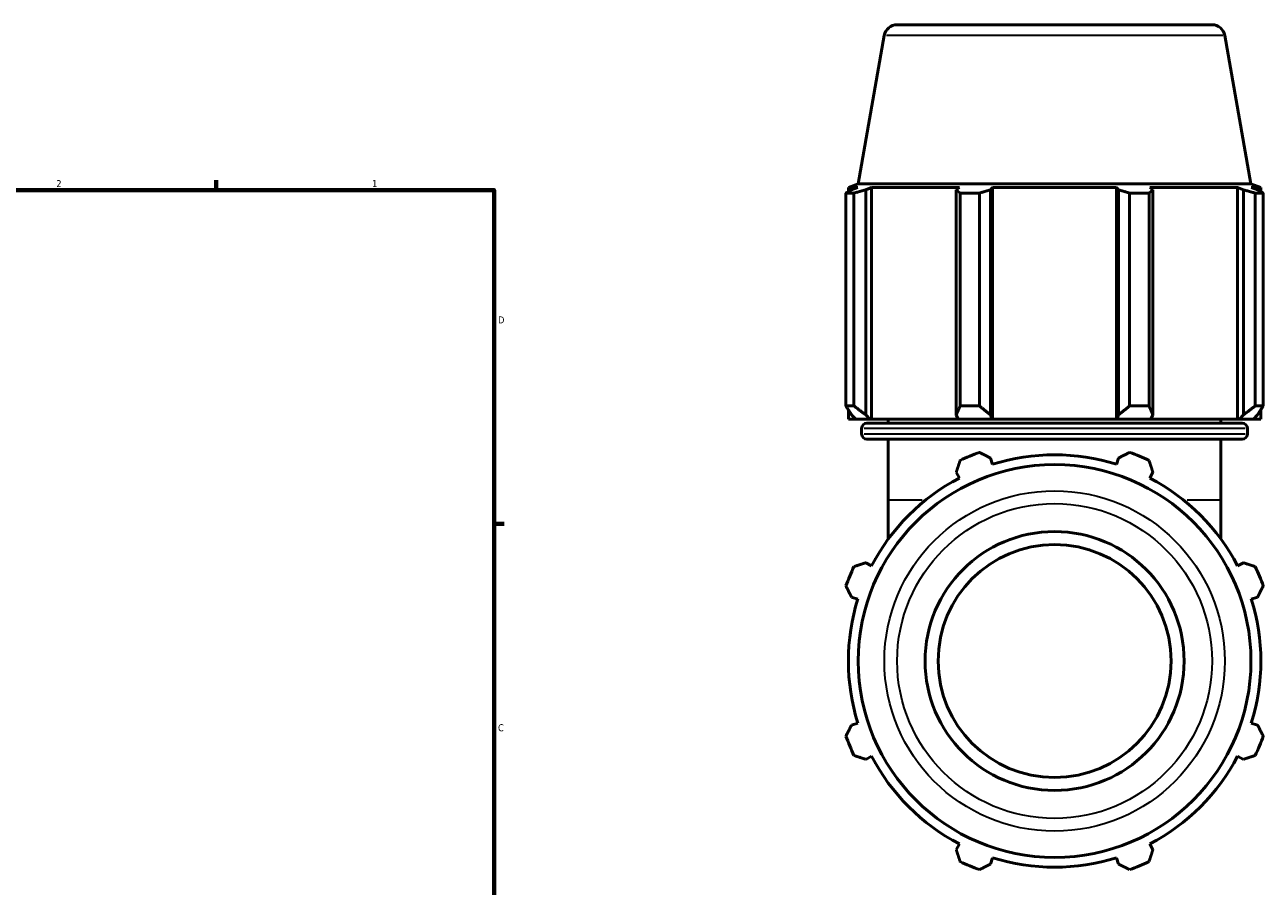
# Model space of a CAD drawing. Header units: inches. Extents: x -0.2 to 53.9, y -21.4 to 49.8.
# Tile 7 of 8: x 27.2 to 43.9, y 11.6 to 23.2. Entities that reach past the tile are written whole.
import ezdxf

# ---------------------------------------------------------------- set-up
doc = ezdxf.new("R2010")
doc.units = ezdxf.units.IN
doc.header["$MEASUREMENT"] = 0
for name, color, linetype, lineweight in [('Border (ANSI)', 7, 'Continuous', 70), ('Visible (ANSI)', 7, 'Continuous', 50), ('Visible Narrow (ANSI)', 7, 'Continuous', 35)]:
    doc.layers.add(name, color=color, linetype=linetype, lineweight=lineweight)
doc.styles.add('Note Text (ANSI)', font='tahoma.ttf')

# ---------------------------------------------------------------- blocks, each defined once
blk = doc.blocks.new('Borders Default Border')
at = {"layer": 'Border (ANSI)'}
for p, q in [((29.75, 21), (29.75, 21.134)), ((33.5, 16.5), (33.634, 16.5))]:
    blk.add_line(p, q, dxfattribs=at)
at = {"layer": 'Border (ANSI)', "flags": 128}
blk.add_lwpolyline([(0.5, 1), (0.5, 21), (33.5, 21), (33.5, 1), (0.5, 1)], dxfattribs=at)
at = {"layer": 'Border (ANSI)', "color": 5, "true_color": 0x0000ff, "char_height": 0.0945, "attachment_point": 7, "style": 'Note Text (ANSI)'}
for s, insert in [('2', (27.596, 21.04)), ('1', (31.854, 21.04)), ('D', (33.553, 19.203)), ('C', (33.552, 13.701))]:
    blk.add_mtext(s, dxfattribs=dict(at, insert=insert))

msp = doc.modelspace()

# ---------------------------------------------------------------- linework, layer by layer
at = {"layer": 'Visible (ANSI)'}
for p, q in [((38.933, 23.23), (43.18, 23.23)), ((38.761, 23.086), (38.409, 21.085)), ((43.352, 23.086), (43.705, 21.085)), ((38.409, 21.085), (38.276, 21.037)), ((43.705, 21.085), (38.409, 21.085)), ((43.705, 21.085), (43.837, 21.037)), ((38.243, 18.09), (38.243, 20.96)), ((38.352, 20.96), (38.243, 20.96)), ((38.405, 21.037), (38.276, 21.037)), ((38.276, 20.979), (38.276, 21.037)), ((38.405, 21.037), (38.319, 21.004)), ((38.352, 20.96), (38.352, 18.09)), ((38.511, 21.004), (38.59, 21.037)), ((38.511, 17.97), (38.511, 21.004)), ((39.773, 21.037), (38.59, 21.037)), ((38.59, 17.91), (38.59, 21.037)), ((39.773, 21.037), (39.731, 21.004)), ((39.731, 21.004), (39.731, 17.97)), ((39.783, 18.09), (39.783, 20.96)), ((40.044, 20.96), (39.783, 20.96)), ((40.044, 20.96), (40.044, 18.09)), ((40.194, 21.004), (40.221, 21.037)), ((40.194, 17.97), (40.194, 21.004)), ((41.893, 21.037), (40.221, 21.037)), ((40.221, 17.91), (40.221, 21.037)), ((41.893, 21.037), (41.92, 21.004)), ((41.893, 17.91), (41.893, 21.037)), ((41.92, 21.004), (41.92, 17.97)), ((42.069, 18.09), (42.069, 20.96)), ((42.33, 20.96), (42.069, 20.96)), ((42.33, 20.96), (42.33, 18.09)), ((42.382, 21.004), (42.341, 21.037)), ((43.523, 21.037), (42.341, 21.037)), ((42.382, 17.97), (42.382, 21.004)), ((43.523, 21.037), (43.603, 21.004)), ((43.523, 17.91), (43.523, 21.037)), ((43.603, 21.004), (43.603, 17.97)), ((43.794, 21.004), (43.709, 21.037)), ((43.837, 21.037), (43.709, 21.037)), ((43.762, 18.09), (43.762, 20.96)), ((43.87, 20.96), (43.762, 20.96)), ((43.837, 20.979), (43.837, 21.037)), ((43.87, 20.96), (43.87, 18.09)), ((38.243, 18.09), (38.352, 18.09)), ((38.276, 17.91), (38.276, 18.038)), ((39.783, 18.09), (40.044, 18.09)), ((42.069, 18.09), (42.33, 18.09)), ((43.762, 18.09), (43.87, 18.09)), ((43.837, 17.91), (43.837, 18.038)), ((38.276, 17.91), (38.376, 17.91)), ((38.319, 17.97), (38.376, 17.91)), ((38.564, 17.91), (38.376, 17.91)), ((38.564, 17.91), (38.511, 17.97)), ((38.59, 17.91), (38.564, 17.91)), ((38.59, 17.91), (39.759, 17.91)), ((38.814, 17.857), (38.814, 17.91)), ((39.731, 17.97), (39.759, 17.91)), ((40.212, 17.91), (39.759, 17.91)), ((40.212, 17.91), (40.194, 17.97)), ((40.221, 17.91), (40.212, 17.91)), ((40.221, 17.91), (41.893, 17.91)), ((41.902, 17.91), (41.893, 17.91)), ((41.92, 17.97), (41.902, 17.91)), ((42.355, 17.91), (41.902, 17.91)), ((42.355, 17.91), (42.382, 17.97)), ((42.355, 17.91), (43.523, 17.91)), ((43.299, 17.857), (43.299, 17.91)), ((43.55, 17.91), (43.523, 17.91)), ((43.603, 17.97), (43.55, 17.91)), ((43.737, 17.91), (43.55, 17.91)), ((43.737, 17.91), (43.794, 17.97)), ((43.737, 17.91), (43.837, 17.91)), ((38.455, 17.712), (38.455, 17.787)), ((38.525, 17.857), (43.588, 17.857)), ((43.658, 17.712), (43.658, 17.787)), ((43.588, 17.642), (38.525, 17.642)), ((38.814, 16.82), (38.814, 17.642)), ((43.299, 16.82), (43.299, 17.642)), ((40.221, 17.302), (40.194, 17.387)), ((41.92, 17.387), (41.893, 17.302)), ((39.731, 17.196), (39.773, 17.116)), ((42.341, 17.116), (42.382, 17.196)), ((38.814, 16.82), (38.814, 16.294)), ((43.299, 16.294), (43.299, 16.82)), ((38.59, 15.934), (38.511, 15.975)), ((43.603, 15.975), (43.523, 15.934)), ((38.319, 15.513), (38.405, 15.486)), ((43.709, 15.486), (43.794, 15.513)), ((38.405, 13.814), (38.319, 13.787)), ((43.794, 13.787), (43.709, 13.814)), ((38.511, 13.324), (38.59, 13.366)), ((43.523, 13.366), (43.603, 13.324)), ((39.773, 12.183), (39.731, 12.104)), ((42.382, 12.104), (42.341, 12.183)), ((40.194, 11.912), (40.221, 11.998)), ((41.893, 11.998), (41.92, 11.912))]:
    msp.add_line(p, q, dxfattribs=at)
for radius in [2.648, 1.746, 1.571]:
    msp.add_circle((41.057, 14.65), radius, dxfattribs=at)
for centre, radius, start, end in [((38.933, 23.055), 0.175, 90, 170), ((43.18, 23.055), 0.175, 10, 90), ((38.525, 17.787), 0.0698, 90, 180), ((38.525, 17.712), 0.0698, 180, 270), ((43.588, 17.787), 0.0698, 0, 90), ((43.588, 17.712), 0.0698, 270, 0), ((41.057, 14.65), 2.99, 109.792, 115.208), ((41.057, 14.65), 2.781, 72.5, 107.5), ((41.057, 14.65), 2.99, 64.792, 70.208), ((41.057, 14.65), 2.781, 117.5, 152.5), ((41.057, 14.65), 2.781, 27.5, 62.5), ((41.057, 14.65), 2.99, 154.792, 160.208), ((41.057, 14.65), 2.99, 19.792, 25.208), ((41.057, 14.65), 2.781, 162.5, 197.5), ((41.057, 14.65), 2.781, 342.5, 17.5), ((41.057, 14.65), 2.99, 199.792, 205.208), ((41.057, 14.65), 2.99, 334.792, 340.208), ((41.057, 14.65), 2.781, 207.5, 242.5), ((41.057, 14.65), 2.781, 297.5, 332.5), ((41.057, 14.65), 2.99, 244.792, 250.208), ((41.057, 14.65), 2.781, 252.5, 287.5), ((41.057, 14.65), 2.99, 289.792, 295.208)]:
    msp.add_arc(centre, radius, start, end, dxfattribs=at)
for points, weights in [([(38.243, 20.96), (38.282, 20.983), (38.319, 21.004)], [1, 1.00127171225, 1.00172663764]), ([(38.511, 21.004), (38.433, 20.983), (38.352, 20.96)], [1.00172663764, 1.00127171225, 1]), ([(39.783, 20.96), (39.757, 20.983), (39.731, 21.004)], [1, 1.00127171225, 1.00172663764]), ([(40.194, 21.004), (40.121, 20.983), (40.044, 20.96)], [1.00172663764, 1.00127171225, 1]), ([(42.069, 20.96), (41.993, 20.983), (41.92, 21.004)], [1, 1.00127171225, 1.00172663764]), ([(42.382, 21.004), (42.357, 20.983), (42.33, 20.96)], [1.00172663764, 1.00127171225, 1]), ([(43.762, 20.96), (43.681, 20.983), (43.603, 21.004)], [1, 1.00127171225, 1.00172663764]), ([(43.794, 21.004), (43.831, 20.983), (43.87, 20.96)], [1.00172663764, 1.00127171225, 1]), ([(38.243, 18.09), (38.282, 18.027), (38.319, 17.97)], [1.01732581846, 1.01226354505, 1.00640423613]), ([(38.511, 17.97), (38.433, 18.027), (38.352, 18.09)], [1.00640423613, 1.01226354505, 1.01732581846]), ([(39.783, 18.09), (39.757, 18.027), (39.731, 17.97)], [1.01732581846, 1.01226354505, 1.00640423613]), ([(40.194, 17.97), (40.121, 18.027), (40.044, 18.09)], [1.00640423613, 1.01226354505, 1.01732581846]), ([(42.069, 18.09), (41.993, 18.027), (41.92, 17.97)], [1.01732581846, 1.01226354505, 1.00640423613]), ([(42.382, 17.97), (42.357, 18.027), (42.33, 18.09)], [1.00640423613, 1.01226354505, 1.01732581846]), ([(43.762, 18.09), (43.681, 18.027), (43.603, 17.97)], [1.01732581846, 1.01226354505, 1.00640423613]), ([(43.794, 17.97), (43.831, 18.027), (43.87, 18.09)], [1.00640423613, 1.01226354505, 1.01732581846]), ([(40.044, 17.463), (40.121, 17.425), (40.194, 17.387)], [1, 1.00127171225, 1.00172663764]), ([(41.92, 17.387), (41.993, 17.425), (42.069, 17.463)], [1.00172663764, 1.00127171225, 1]), ([(39.731, 17.196), (39.757, 17.274), (39.783, 17.355)], [1.00172663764, 1.00127171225, 1]), ([(42.33, 17.355), (42.357, 17.274), (42.382, 17.196)], [1, 1.00127171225, 1.00172663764]), ([(38.352, 15.923), (38.433, 15.95), (38.511, 15.975)], [1, 1.00127171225, 1.00172663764]), ([(43.603, 15.975), (43.681, 15.95), (43.762, 15.923)], [1.00172663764, 1.00127171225, 1]), ([(38.319, 15.513), (38.282, 15.586), (38.243, 15.662)], [1.00172663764, 1.00127171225, 1]), ([(43.87, 15.662), (43.831, 15.586), (43.794, 15.513)], [1, 1.00127171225, 1.00172663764]), ([(38.243, 13.637), (38.282, 13.714), (38.319, 13.787)], [1, 1.00127171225, 1.00172663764]), ([(43.794, 13.787), (43.831, 13.714), (43.87, 13.637)], [1.00172663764, 1.00127171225, 1]), ([(38.511, 13.324), (38.433, 13.35), (38.352, 13.376)], [1.00172663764, 1.00127171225, 1]), ([(43.762, 13.376), (43.681, 13.35), (43.603, 13.324)], [1, 1.00127171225, 1.00172663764]), ([(39.783, 11.945), (39.757, 12.026), (39.731, 12.104)], [1, 1.00127171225, 1.00172663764]), ([(42.382, 12.104), (42.357, 12.026), (42.33, 11.945)], [1.00172663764, 1.00127171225, 1]), ([(40.194, 11.912), (40.121, 11.875), (40.044, 11.836)], [1.00172663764, 1.00127171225, 1]), ([(42.069, 11.836), (41.993, 11.875), (41.92, 11.912)], [1, 1.00127171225, 1.00172663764])]:
    msp.add_rational_spline(points, weights, degree=2, dxfattribs=at)
at = {"layer": 'Visible Narrow (ANSI)'}
for p, q in [((43.324, 23.086), (38.79, 23.086)), ((43.626, 17.787), (38.488, 17.787)), ((38.488, 17.712), (43.626, 17.712)), ((39.271, 16.82), (38.816, 16.82)), ((43.298, 16.82), (42.843, 16.82))]:
    msp.add_line(p, q, dxfattribs=at)
for radius in [2.295, 2.123]:
    msp.add_circle((41.057, 14.65), radius, dxfattribs=at)

# ---------------------------------------------------------------- block references
msp.add_blockref('Borders Default Border', (0, 0))

doc.saveas('drawing.dxf')
